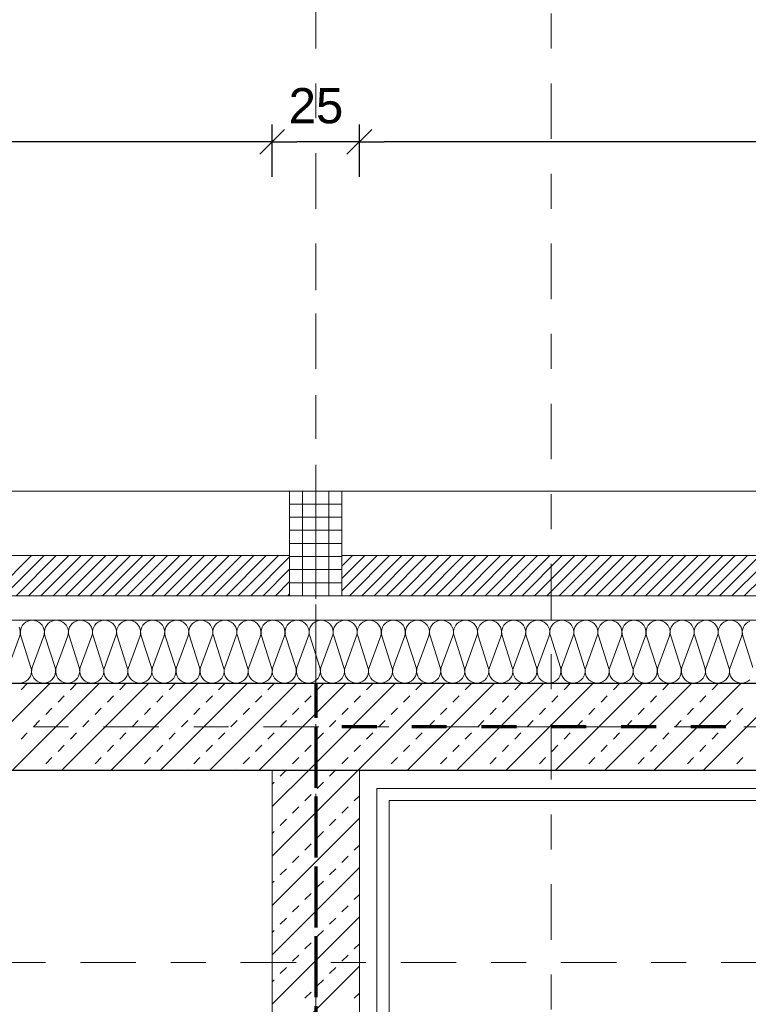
# Model space of a CAD drawing. Header units: metres. Extents: x -45.2 to 14.3, y -31.8 to 10.2.
# Tile 104 of 141: x -23.8 to -21.7, y -0.8 to 2. Entities that reach past the tile are written whole.
import ezdxf

# ---------------------------------------------------------------- set-up
doc = ezdxf.new("R2010")
doc.units = ezdxf.units.M
doc.header["$LTSCALE"] = 0.05
for name, pattern in [('Achsen 01', [5.291531, 3.175, -1.058062, 0.352704, -0.705764]), ('gestrichelt - 01', [2, 1, -1]), ('Raster 01', [2, 1, -1])]:
    doc.linetypes.add(name, pattern=pattern)
doc.layers.get('0').update_dxf_attribs({"lineweight": 25})
for name, color, linetype, lineweight in [('013_Beton und Stahlbetonarbeiten-330 Außenwände', 7, 'Continuous', 25), ('013_Beton und Stahlbetonarbeiten-340 Innenwände', 7, 'Continuous', 18), ('014_Fassadenarbeiten-330 Betonfertigteile vertikal', 7, 'Continuous', 9), ('014_Fassadenarbeiten-330 Filtermauerwerk 11.5cm', 7, 'Continuous', 9), ('014_Fassadenarbeiten-330 Mauerwerk 11.5cm', 7, 'Continuous', 9), ('031_Metallbauarbeiten-340 Treppen Geländer', 7, 'Continuous', 9), ('AV1-Brandschutzkonzept-Brandschutzkonzept', 7, 'Continuous', 5), ('AV1-Schnitt Achsen', 7, 'Achsen 01', 18), ('Bemaßung-Bemaßung', 7, 'Continuous', 9)]:
    doc.layers.add(name, color=color, linetype=linetype, lineweight=lineweight)
for name, color, linetype, lineweight, true_color in [('014_Fassadenarbeiten-000 Aufsicht Betonfertigteile', 7, 'Continuous', 9, 0xc0c0c0), ('014_Fassadenarbeiten-330 mineralische Dämmung', 7, 'Continuous', 9, 0x666666), ('AV1-Achsen', 1, 'Achsen 01', 18, 0xff0000), ('AV1-Raster', 7, 'Raster 01', 9, 0xa6a6a6)]:
    doc.layers.add(name, color=color, linetype=linetype, lineweight=lineweight, true_color=true_color)
doc.styles.add('Arial', font='arial.ttf')

msp = doc.modelspace()

# ---------------------------------------------------------------- linework, layer by layer
at = {"color": 0, "linetype": 'Continuous', "lineweight": 15}
for p, q in [((-23.0396, 1.7104), (-23.1104, 1.6396)), ((-23.1104, 1.6396), (-23.0396, 1.7104)), ((-22.7896, 1.7104), (-22.8604, 1.6396)), ((-22.8604, 1.6396), (-22.7896, 1.7104))]:
    msp.add_line(p, q, dxfattribs=at)
at = {"color": 0, "linetype": 'ByBlock', "lineweight": -2}
for p, q in [((-23.075, 1.675), (-23.1457, 1.675)), ((-23.075, 1.675), (-23.0043, 1.675)), ((-22.825, 1.675), (-22.8957, 1.675)), ((-22.825, 1.675), (-22.7543, 1.675))]:
    msp.add_line(p, q, dxfattribs=at)
at = {"layer": '013_Beton und Stahlbetonarbeiten-330 Außenwände', "color": 251, "linetype": 'Continuous', "lineweight": 13, "true_color": 0x4c4c4c}
for p, q in [((-23.711, 0.125), (-23.961, -0.125)), ((-23.5696, 0.125), (-23.8196, -0.125)), ((-23.7941, 0.1061), (-23.7765, 0.1237)), ((-23.4282, 0.125), (-23.6782, -0.125)), ((-23.6527, 0.1061), (-23.635, 0.1237)), ((-23.2867, 0.125), (-23.5367, -0.125)), ((-23.5113, 0.1061), (-23.4936, 0.1237)), ((-23.1453, 0.125), (-23.3953, -0.125)), ((-23.3699, 0.1061), (-23.3522, 0.1237)), ((-23.0039, 0.125), (-23.2539, -0.125)), ((-23.2285, 0.1061), (-23.2108, 0.1237)), ((-22.8625, 0.125), (-23.1125, -0.125)), ((-23.087, 0.1061), (-23.0694, 0.1237)), ((-22.7211, 0.125), (-22.9711, -0.125)), ((-22.9456, 0.1061), (-22.9279, 0.1237)), ((-22.5796, 0.125), (-22.8296, -0.125)), ((-22.8042, 0.1061), (-22.7865, 0.1237)), ((-22.4382, 0.125), (-22.6882, -0.125)), ((-22.6628, 0.1061), (-22.6451, 0.1237)), ((-22.2968, 0.125), (-22.5468, -0.125)), ((-22.5214, 0.1061), (-22.5037, 0.1237)), ((-22.1554, 0.125), (-22.4054, -0.125)), ((-22.3799, 0.1061), (-22.3623, 0.1237)), ((-22.014, 0.125), (-22.264, -0.125)), ((-22.2385, 0.1061), (-22.2208, 0.1237)), ((-21.8725, 0.125), (-22.1225, -0.125)), ((-22.0971, 0.1061), (-22.0794, 0.1237)), ((-21.7311, 0.125), (-21.9811, -0.125)), ((-21.9557, 0.1061), (-21.938, 0.1237)), ((-21.5897, 0.125), (-21.8397, -0.125)), ((-21.8142, 0.1061), (-21.7966, 0.1237)), ((-23.6881, 0.0707), (-23.6704, 0.0884)), ((-23.5467, 0.0707), (-23.529, 0.0884)), ((-23.4052, 0.0707), (-23.3876, 0.0884)), ((-23.2638, 0.0707), (-23.2461, 0.0884)), ((-23.1224, 0.0707), (-23.1047, 0.0884)), ((-22.981, 0.0707), (-22.9633, 0.0884)), ((-22.8395, 0.0707), (-22.8219, 0.0884)), ((-22.6981, 0.0707), (-22.6805, 0.0884)), ((-22.5567, 0.0707), (-22.539, 0.0884)), ((-22.4153, 0.0707), (-22.3976, 0.0884)), ((-22.2739, 0.0707), (-22.2562, 0.0884)), ((-22.1324, 0.0707), (-22.1148, 0.0884)), ((-21.991, 0.0707), (-21.9733, 0.0884)), ((-21.8496, 0.0707), (-21.8319, 0.0884)), ((-23.7234, 0.0354), (-23.7058, 0.053)), ((-23.582, 0.0354), (-23.5643, 0.053)), ((-23.4406, 0.0354), (-23.4229, 0.053)), ((-23.2992, 0.0354), (-23.2815, 0.053)), ((-23.1577, 0.0354), (-23.1401, 0.053)), ((-23.0163, 0.0354), (-22.9986, 0.053)), ((-22.8749, 0.0354), (-22.8572, 0.053)), ((-22.7335, 0.0354), (-22.7158, 0.053)), ((-22.5921, 0.0354), (-22.5744, 0.053)), ((-22.4506, 0.0354), (-22.433, 0.053)), ((-22.3092, 0.0354), (-22.2915, 0.053)), ((-22.1678, 0.0354), (-22.1501, 0.053)), ((-22.0264, 0.0354), (-22.0087, 0.053)), ((-21.885, 0.0354), (-21.8673, 0.053)), ((-21.7435, 0.0354), (-21.7259, 0.053)), ((-23.7588, 0), (-23.7411, 0.0177)), ((-23.6174, 0), (-23.5997, 0.0177)), ((-23.4759, 0), (-23.4583, 0.0177)), ((-23.3345, 0), (-23.3168, 0.0177)), ((-23.1931, 0), (-23.1754, 0.0177)), ((-23.0517, 0), (-23.034, 0.0177)), ((-22.9103, 0), (-22.8926, 0.0177)), ((-22.7688, 0), (-22.7512, 0.0177)), ((-22.6274, 0), (-22.6097, 0.0177)), ((-22.486, 0), (-22.4683, 0.0177)), ((-22.3446, 0), (-22.3269, 0.0177)), ((-22.2032, 0), (-22.1855, 0.0177)), ((-22.0617, 0), (-22.0441, 0.0177)), ((-21.9203, 0), (-21.9026, 0.0177)), ((-21.7789, 0), (-21.7612, 0.0177)), ((-23.7941, -0.0354), (-23.7765, -0.0177)), ((-23.6527, -0.0354), (-23.635, -0.0177)), ((-23.5113, -0.0354), (-23.4936, -0.0177)), ((-23.3699, -0.0354), (-23.3522, -0.0177)), ((-23.2285, -0.0354), (-23.2108, -0.0177)), ((-23.087, -0.0354), (-23.0694, -0.0177)), ((-22.9456, -0.0354), (-22.9279, -0.0177)), ((-22.8042, -0.0354), (-22.7865, -0.0177)), ((-22.6628, -0.0354), (-22.6451, -0.0177)), ((-22.5214, -0.0354), (-22.5037, -0.0177)), ((-22.3799, -0.0354), (-22.3623, -0.0177)), ((-22.2385, -0.0354), (-22.2208, -0.0177)), ((-22.0971, -0.0354), (-22.0794, -0.0177)), ((-21.9557, -0.0354), (-21.938, -0.0177)), ((-21.8142, -0.0354), (-21.7966, -0.0177)), ((-23.6881, -0.0707), (-23.6704, -0.053)), ((-23.5467, -0.0707), (-23.529, -0.053)), ((-23.4052, -0.0707), (-23.3876, -0.053)), ((-23.2638, -0.0707), (-23.2461, -0.053)), ((-23.1224, -0.0707), (-23.1047, -0.053)), ((-22.981, -0.0707), (-22.9633, -0.053)), ((-22.8395, -0.0707), (-22.8219, -0.053)), ((-22.6981, -0.0707), (-22.6805, -0.053)), ((-22.5567, -0.0707), (-22.539, -0.053)), ((-22.4153, -0.0707), (-22.3976, -0.053)), ((-22.2739, -0.0707), (-22.2562, -0.053)), ((-22.1324, -0.0707), (-22.1148, -0.053)), ((-21.991, -0.0707), (-21.9733, -0.053)), ((-21.8496, -0.0707), (-21.8319, -0.053)), ((-23.7234, -0.1061), (-23.7058, -0.0884)), ((-23.582, -0.1061), (-23.5643, -0.0884)), ((-23.4406, -0.1061), (-23.4229, -0.0884)), ((-23.2992, -0.1061), (-23.2815, -0.0884)), ((-23.1577, -0.1061), (-23.1401, -0.0884)), ((-23.0163, -0.1061), (-22.9986, -0.0884)), ((-22.8749, -0.1061), (-22.8572, -0.0884)), ((-22.7335, -0.1061), (-22.7158, -0.0884)), ((-22.5921, -0.1061), (-22.5744, -0.0884)), ((-22.4506, -0.1061), (-22.433, -0.0884)), ((-22.3092, -0.1061), (-22.2915, -0.0884)), ((-22.1678, -0.1061), (-22.1501, -0.0884)), ((-22.0264, -0.1061), (-22.0087, -0.0884)), ((-21.885, -0.1061), (-21.8673, -0.0884)), ((-21.7435, -0.1061), (-21.7259, -0.0884)), ((-23.7424, -0.125), (-23.7411, -0.1237)), ((-23.6009, -0.125), (-23.5997, -0.1237)), ((-23.4595, -0.125), (-23.4583, -0.1237)), ((-23.3181, -0.125), (-23.3168, -0.1237)), ((-23.1767, -0.125), (-23.1754, -0.1237)), ((-23.0353, -0.125), (-23.034, -0.1237)), ((-22.8938, -0.125), (-22.8926, -0.1237)), ((-22.7524, -0.125), (-22.7512, -0.1237)), ((-22.611, -0.125), (-22.6097, -0.1237)), ((-22.4696, -0.125), (-22.4683, -0.1237)), ((-22.3282, -0.125), (-22.3269, -0.1237)), ((-22.1867, -0.125), (-22.1855, -0.1237)), ((-22.0453, -0.125), (-22.0441, -0.1237)), ((-21.9039, -0.125), (-21.9026, -0.1237)), ((-21.7625, -0.125), (-21.7612, -0.1237))]:
    msp.add_line(p, q, dxfattribs=at)
at = {"layer": '013_Beton und Stahlbetonarbeiten-330 Außenwände'}
msp.add_lwpolyline([(-39.275, 0.125), (-18.775, 0.125), (-18.775, -0.125), (-39.025, -0.125), (-39.025, -5.525), (-39.275, -5.525)], close=True, dxfattribs=at)
at = {"layer": '013_Beton und Stahlbetonarbeiten-340 Innenwände', "color": 251, "linetype": 'Continuous', "lineweight": 13, "true_color": 0x4c4c4c}
for p, q in [((-22.8296, -0.125), (-23.075, -0.3704)), ((-22.9711, -0.125), (-23.075, -0.2289)), ((-23.0517, -0.1414), (-23.0353, -0.125)), ((-22.9103, -0.1414), (-22.8938, -0.125)), ((-23.075, -0.1647), (-23.0694, -0.1591)), ((-22.9456, -0.1768), (-22.9279, -0.1591)), ((-22.981, -0.2121), (-22.9633, -0.1945)), ((-22.8395, -0.2121), (-22.825, -0.1976)), ((-23.0163, -0.2475), (-22.9986, -0.2298)), ((-22.8749, -0.2475), (-22.8572, -0.2298)), ((-22.825, -0.2618), (-23.075, -0.5118)), ((-23.0517, -0.2828), (-23.034, -0.2652)), ((-22.9103, -0.2828), (-22.8926, -0.2652)), ((-23.075, -0.3062), (-23.0694, -0.3005)), ((-22.9456, -0.3182), (-22.9279, -0.3005)), ((-22.981, -0.3536), (-22.9633, -0.3359)), ((-22.8395, -0.3536), (-22.825, -0.339)), ((-23.0163, -0.3889), (-22.9986, -0.3712)), ((-22.8749, -0.3889), (-22.8572, -0.3712)), ((-22.825, -0.4032), (-23.075, -0.6532)), ((-23.0517, -0.4243), (-23.034, -0.4066)), ((-22.9103, -0.4243), (-22.8926, -0.4066)), ((-23.075, -0.4476), (-23.0694, -0.4419)), ((-22.9456, -0.4596), (-22.9279, -0.4419)), ((-22.981, -0.495), (-22.9633, -0.4773)), ((-22.8395, -0.495), (-22.825, -0.4804)), ((-23.0163, -0.5303), (-22.9986, -0.5127)), ((-22.8749, -0.5303), (-22.8572, -0.5127)), ((-22.825, -0.5446), (-23.075, -0.7946)), ((-23.0517, -0.5657), (-23.034, -0.548)), ((-22.9103, -0.5657), (-22.8926, -0.548)), ((-23.075, -0.589), (-23.0694, -0.5834)), ((-22.9456, -0.601), (-22.9279, -0.5834)), ((-22.981, -0.6364), (-22.9633, -0.6187)), ((-22.8395, -0.6364), (-22.825, -0.6218)), ((-23.0163, -0.6718), (-22.9986, -0.6541)), ((-22.8749, -0.6718), (-22.8572, -0.6541)), ((-22.825, -0.686), (-23.075, -0.936)), ((-23.0517, -0.7071), (-23.034, -0.6894)), ((-22.9103, -0.7071), (-22.8926, -0.6894)), ((-23.075, -0.7304), (-23.0694, -0.7248)), ((-22.9456, -0.7425), (-22.9279, -0.7248)), ((-22.981, -0.7778), (-22.9633, -0.7601)), ((-22.8395, -0.7778), (-22.825, -0.7633))]:
    msp.add_line(p, q, dxfattribs=at)
at = {"layer": '013_Beton und Stahlbetonarbeiten-340 Innenwände'}
msp.add_lwpolyline([(-16.075, -5.275), (-20.625, -5.275), (-20.625, -3.225), (-18.125, -3.225), (-18.125, -3.725), (-17.875, -3.725), (-17.875, -2.975), (-22.825, -2.975), (-22.825, -0.125), (-23.075, -0.125), (-23.075, -3.725), (-22.825, -3.725), (-22.825, -3.225), (-20.875, -3.225), (-20.875, -5.525), (-16.075, -5.525)], close=True, dxfattribs=at)
at = {"layer": '014_Fassadenarbeiten-000 Aufsicht Betonfertigteile'}
msp.add_lwpolyline([(-39.4623, 0.305), (-16.125, 0.305), (-16.125, 0.675), (-39.825, 0.675)], close=True, dxfattribs=at)
at = {"layer": '014_Fassadenarbeiten-330 Betonfertigteile vertikal', "color": 8, "linetype": 'Continuous', "lineweight": 9, "true_color": 0x808080}
for p, q in [((-22.9875, 0.675), (-22.9875, 0.375)), ((-22.95, 0.675), (-22.95, 0.375)), ((-22.9125, 0.675), (-22.9125, 0.375))]:
    msp.add_line(p, q, dxfattribs=at)
at = {"layer": '014_Fassadenarbeiten-330 Betonfertigteile vertikal', "color": 8, "linetype": 'Continuous', "lineweight": 13, "true_color": 0x808080}
for p, q in [((-23.025, 0.6375), (-22.875, 0.6375)), ((-23.025, 0.6), (-22.875, 0.6)), ((-23.025, 0.5625), (-22.875, 0.5625)), ((-23.025, 0.525), (-22.875, 0.525)), ((-23.025, 0.4875), (-22.875, 0.4875)), ((-23.025, 0.45), (-22.875, 0.45)), ((-23.025, 0.4125), (-22.875, 0.4125))]:
    msp.add_line(p, q, dxfattribs=at)
at = {"layer": '014_Fassadenarbeiten-330 Betonfertigteile vertikal'}
msp.add_lwpolyline([(-22.875, 0.675), (-23.025, 0.675), (-23.025, 0.375), (-22.875, 0.375)], close=True, dxfattribs=at)
at = {"layer": '014_Fassadenarbeiten-330 Filtermauerwerk 11.5cm', "color": 8, "linetype": 'Continuous', "lineweight": 9, "true_color": 0x808080}
for p, q in [((-23.8788, 0.375), (-23.7638, 0.49)), ((-23.8434, 0.375), (-23.7284, 0.49)), ((-23.8081, 0.375), (-23.6931, 0.49)), ((-23.7727, 0.375), (-23.6577, 0.49)), ((-23.7373, 0.375), (-23.6223, 0.49)), ((-23.702, 0.375), (-23.587, 0.49)), ((-23.6666, 0.375), (-23.5516, 0.49)), ((-23.6313, 0.375), (-23.5163, 0.49)), ((-23.5959, 0.375), (-23.4809, 0.49)), ((-23.5606, 0.375), (-23.4456, 0.49)), ((-23.5252, 0.375), (-23.4102, 0.49)), ((-23.4899, 0.375), (-23.3749, 0.49)), ((-23.4545, 0.375), (-23.3395, 0.49)), ((-23.4191, 0.375), (-23.3041, 0.49)), ((-23.3838, 0.375), (-23.2688, 0.49)), ((-23.3484, 0.375), (-23.2334, 0.49)), ((-23.3131, 0.375), (-23.1981, 0.49)), ((-23.2777, 0.375), (-23.1627, 0.49)), ((-23.2424, 0.375), (-23.1274, 0.49)), ((-23.207, 0.375), (-23.092, 0.49)), ((-23.1717, 0.375), (-23.0567, 0.49)), ((-23.1363, 0.375), (-23.025, 0.4863)), ((-23.1009, 0.375), (-23.025, 0.4509)), ((-23.0656, 0.375), (-23.025, 0.4156)), ((-23.0302, 0.375), (-23.025, 0.3802))]:
    msp.add_line(p, q, dxfattribs=at)
at = {"layer": '014_Fassadenarbeiten-330 Filtermauerwerk 11.5cm'}
msp.add_lwpolyline([(-23.025, 0.49), (-23.025, 0.375), (-24.225, 0.375), (-24.225, 0.49)], close=True, dxfattribs=at)
at = {"layer": '014_Fassadenarbeiten-330 Mauerwerk 11.5cm', "color": 8, "linetype": 'Continuous', "lineweight": 9, "true_color": 0x808080}
for p, q in [((-22.875, 0.4595), (-22.8445, 0.49)), ((-22.875, 0.4242), (-22.8092, 0.49)), ((-22.875, 0.3888), (-22.7738, 0.49)), ((-22.8535, 0.375), (-22.7385, 0.49)), ((-22.8181, 0.375), (-22.7031, 0.49)), ((-22.7827, 0.375), (-22.6677, 0.49)), ((-22.7474, 0.375), (-22.6324, 0.49)), ((-22.712, 0.375), (-22.597, 0.49)), ((-22.6767, 0.375), (-22.5617, 0.49)), ((-22.6413, 0.375), (-22.5263, 0.49)), ((-22.606, 0.375), (-22.491, 0.49)), ((-22.5706, 0.375), (-22.4556, 0.49)), ((-22.5353, 0.375), (-22.4203, 0.49)), ((-22.4999, 0.375), (-22.3849, 0.49)), ((-22.4645, 0.375), (-22.3495, 0.49)), ((-22.4292, 0.375), (-22.3142, 0.49)), ((-22.3938, 0.375), (-22.2788, 0.49)), ((-22.3585, 0.375), (-22.2435, 0.49)), ((-22.3231, 0.375), (-22.2081, 0.49)), ((-22.2878, 0.375), (-22.1728, 0.49)), ((-22.2524, 0.375), (-22.1374, 0.49)), ((-22.2171, 0.375), (-22.1021, 0.49)), ((-22.1817, 0.375), (-22.0667, 0.49)), ((-22.1464, 0.375), (-22.0314, 0.49)), ((-22.111, 0.375), (-21.996, 0.49)), ((-22.0756, 0.375), (-21.9606, 0.49)), ((-22.0403, 0.375), (-21.9253, 0.49)), ((-22.0049, 0.375), (-21.8899, 0.49)), ((-21.9696, 0.375), (-21.8546, 0.49)), ((-21.9342, 0.375), (-21.8192, 0.49)), ((-21.8989, 0.375), (-21.7839, 0.49)), ((-21.8635, 0.375), (-21.7485, 0.49)), ((-21.8282, 0.375), (-21.7132, 0.49)), ((-21.7928, 0.375), (-21.6778, 0.49)), ((-21.7574, 0.375), (-21.675, 0.4574)), ((-21.7221, 0.375), (-21.675, 0.4221))]:
    msp.add_line(p, q, dxfattribs=at)
at = {"layer": '014_Fassadenarbeiten-330 Mauerwerk 11.5cm'}
msp.add_lwpolyline([(-22.875, 0.375), (-22.875, 0.49), (-21.675, 0.49), (-21.675, 0.375)], close=True, dxfattribs=at)
at = {"layer": '014_Fassadenarbeiten-330 mineralische Dämmung'}
msp.add_lwpolyline([(-18.9, 0.305), (-18.9, 0.125), (-39.275, 0.125), (-39.275, -5.4), (-39.455, -5.4), (-39.455, 0.305)], close=True, dxfattribs=at)
for points in [[(-23.8312, 0.17), (-23.798, 0.26), (-23.798, 0.26), (-23.7966, 0.2663), (-23.7964, 0.2728), (-23.7974, 0.2792), (-23.7996, 0.2853)], [(-21.7066, 0.1343), (-21.7117, 0.1303), (-21.7174, 0.1274), (-21.7237, 0.1256), (-21.7301, 0.125), (-21.7366, 0.1256), (-21.7428, 0.1274), (-21.7485, 0.1303), (-21.7537, 0.1343), (-21.758, 0.1392), (-21.7613, 0.1447), (-21.7635, 0.1508), (-21.7645, 0.1572), (-21.7643, 0.1637), (-21.7629, 0.17), (-21.7296, 0.26), (-21.7296, 0.26), (-21.7282, 0.2663), (-21.728, 0.2728), (-21.7291, 0.2792), (-21.7313, 0.2853), (-21.7346, 0.2908), (-21.7389, 0.2957), (-21.744, 0.2997), (-21.7497, 0.3026), (-21.756, 0.3044), (-21.7624, 0.305), (-21.7689, 0.3044), (-21.7751, 0.3026), (-21.7808, 0.2997), (-21.786, 0.2957), (-21.7902, 0.2908), (-21.7936, 0.2853), (-21.7958, 0.2792), (-21.7968, 0.2728), (-21.7966, 0.2663), (-21.7952, 0.26), (-21.7663, 0.17), (-21.7663, 0.17), (-21.7649, 0.1637), (-21.7647, 0.1572), (-21.7657, 0.1508), (-21.7679, 0.1447), (-21.7712, 0.1392), (-21.7755, 0.1343), (-21.7806, 0.1303), (-21.7864, 0.1274), (-21.7926, 0.1256), (-21.7991, 0.125), (-21.8055, 0.1256), (-21.8117, 0.1274), (-21.8175, 0.1303), (-21.8226, 0.1343), (-21.8269, 0.1392), (-21.8302, 0.1447), (-21.8324, 0.1508), (-21.8334, 0.1572), (-21.8332, 0.1637), (-21.8318, 0.17), (-21.7986, 0.26), (-21.7986, 0.26), (-21.7972, 0.2663), (-21.797, 0.2728), (-21.798, 0.2792), (-21.8002, 0.2853), (-21.8035, 0.2908), (-21.8078, 0.2957), (-21.8129, 0.2997), (-21.8187, 0.3026), (-21.8249, 0.3044), (-21.8314, 0.305), (-21.8378, 0.3044), (-21.844, 0.3026), (-21.8498, 0.2997), (-21.8549, 0.2957), (-21.8592, 0.2908), (-21.8625, 0.2853), (-21.8647, 0.2792), (-21.8657, 0.2728), (-21.8655, 0.2663), (-21.8641, 0.26), (-21.8352, 0.17), (-21.8352, 0.17), (-21.8338, 0.1637), (-21.8336, 0.1572), (-21.8347, 0.1508), (-21.8369, 0.1447), (-21.8402, 0.1392), (-21.8444, 0.1343), (-21.8496, 0.1303), (-21.8553, 0.1274), (-21.8616, 0.1256), (-21.868, 0.125), (-21.8744, 0.1256), (-21.8807, 0.1274), (-21.8864, 0.1303), (-21.8916, 0.1343), (-21.8958, 0.1392), (-21.8991, 0.1447), (-21.9014, 0.1508), (-21.9024, 0.1572), (-21.9022, 0.1637), (-21.9008, 0.17), (-21.8675, 0.26), (-21.8675, 0.26), (-21.8661, 0.2663), (-21.8659, 0.2728), (-21.867, 0.2792), (-21.8692, 0.2853), (-21.8725, 0.2908), (-21.8767, 0.2957), (-21.8819, 0.2997), (-21.8876, 0.3026), (-21.8939, 0.3044), (-21.9003, 0.305), (-21.9067, 0.3044), (-21.913, 0.3026), (-21.9187, 0.2997), (-21.9239, 0.2957), (-21.9281, 0.2908), (-21.9314, 0.2853), (-21.9336, 0.2792), (-21.9347, 0.2728), (-21.9345, 0.2663), (-21.9331, 0.26), (-21.9042, 0.17), (-21.9042, 0.17), (-21.9028, 0.1637), (-21.9026, 0.1572), (-21.9036, 0.1508), (-21.9058, 0.1447), (-21.9091, 0.1392), (-21.9134, 0.1343), (-21.9185, 0.1303), (-21.9243, 0.1274), (-21.9305, 0.1256), (-21.9369, 0.125), (-21.9434, 0.1256), (-21.9496, 0.1274), (-21.9554, 0.1303), (-21.9605, 0.1343), (-21.9648, 0.1392), (-21.9681, 0.1447), (-21.9703, 0.1508), (-21.9713, 0.1572), (-21.9711, 0.1637), (-21.9697, 0.17), (-21.9365, 0.26), (-21.9365, 0.26), (-21.9351, 0.2663), (-21.9349, 0.2728), (-21.9359, 0.2792), (-21.9381, 0.2853), (-21.9414, 0.2908), (-21.9457, 0.2957), (-21.9508, 0.2997), (-21.9566, 0.3026), (-21.9628, 0.3044), (-21.9692, 0.305), (-21.9757, 0.3044), (-21.9819, 0.3026), (-21.9877, 0.2997), (-21.9928, 0.2957), (-21.9971, 0.2908), (-22.0004, 0.2853), (-22.0026, 0.2792), (-22.0036, 0.2728), (-22.0034, 0.2663), (-22.002, 0.26), (-21.9731, 0.17), (-21.9731, 0.17), (-21.9717, 0.1637), (-21.9715, 0.1572), (-21.9725, 0.1508), (-21.9747, 0.1447), (-21.978, 0.1392), (-21.9823, 0.1343), (-21.9875, 0.1303), (-21.9932, 0.1274), (-21.9994, 0.1256), (-22.0059, 0.125), (-22.0123, 0.1256), (-22.0186, 0.1274), (-22.0243, 0.1303), (-22.0294, 0.1343), (-22.0337, 0.1392), (-22.037, 0.1447), (-22.0392, 0.1508), (-22.0403, 0.1572), (-22.0401, 0.1637), (-22.0387, 0.17), (-22.0054, 0.26), (-22.0054, 0.26), (-22.004, 0.2663), (-22.0038, 0.2728), (-22.0048, 0.2792), (-22.007, 0.2853), (-22.0104, 0.2908), (-22.0146, 0.2957), (-22.0198, 0.2997), (-22.0255, 0.3026), (-22.0317, 0.3044), (-22.0382, 0.305), (-22.0446, 0.3044), (-22.0509, 0.3026), (-22.0566, 0.2997), (-22.0617, 0.2957), (-22.066, 0.2908), (-22.0693, 0.2853), (-22.0715, 0.2792), (-22.0726, 0.2728), (-22.0724, 0.2663), (-22.071, 0.26), (-22.0421, 0.17), (-22.0421, 0.17), (-22.0407, 0.1637), (-22.0405, 0.1572), (-22.0415, 0.1508), (-22.0437, 0.1447), (-22.047, 0.1392), (-22.0513, 0.1343), (-22.0564, 0.1303), (-22.0622, 0.1274), (-22.0684, 0.1256), (-22.0748, 0.125), (-22.0813, 0.1256), (-22.0875, 0.1274), (-22.0933, 0.1303), (-22.0984, 0.1343), (-22.1027, 0.1392), (-22.106, 0.1447), (-22.1082, 0.1508), (-22.1092, 0.1572), (-22.109, 0.1637), (-22.1076, 0.17), (-22.0744, 0.26), (-22.0744, 0.26), (-22.073, 0.2663), (-22.0728, 0.2728), (-22.0738, 0.2792), (-22.076, 0.2853), (-22.0793, 0.2908), (-22.0836, 0.2957), (-22.0887, 0.2997), (-22.0945, 0.3026), (-22.1007, 0.3044), (-22.1071, 0.305), (-22.1136, 0.3044), (-22.1198, 0.3026), (-22.1256, 0.2997), (-22.1307, 0.2957), (-22.135, 0.2908), (-22.1383, 0.2853), (-22.1405, 0.2792), (-22.1415, 0.2728), (-22.1413, 0.2663), (-22.1399, 0.26), (-22.111, 0.17), (-22.111, 0.17), (-22.1096, 0.1637), (-22.1094, 0.1572), (-22.1104, 0.1508), (-22.1126, 0.1447), (-22.1159, 0.1392), (-22.1202, 0.1343), (-22.1253, 0.1303), (-22.1311, 0.1274), (-22.1373, 0.1256), (-22.1438, 0.125), (-22.1502, 0.1256), (-22.1564, 0.1274), (-22.1622, 0.1303), (-22.1673, 0.1343), (-22.1716, 0.1392), (-22.1749, 0.1447), (-22.1771, 0.1508), (-22.1782, 0.1572), (-22.178, 0.1637), (-22.1766, 0.17), (-22.1433, 0.26), (-22.1433, 0.26), (-22.1419, 0.2663), (-22.1417, 0.2728), (-22.1427, 0.2792), (-22.1449, 0.2853), (-22.1482, 0.2908), (-22.1525, 0.2957), (-22.1576, 0.2997), (-22.1634, 0.3026), (-22.1696, 0.3044), (-22.1761, 0.305), (-22.1825, 0.3044), (-22.1887, 0.3026), (-22.1945, 0.2997), (-22.1996, 0.2957), (-22.2039, 0.2908), (-22.2072, 0.2853), (-22.2094, 0.2792), (-22.2105, 0.2728), (-22.2103, 0.2663), (-22.2089, 0.26), (-22.1799, 0.17), (-22.1799, 0.17), (-22.1785, 0.1637), (-22.1784, 0.1572), (-22.1794, 0.1508), (-22.1816, 0.1447), (-22.1849, 0.1392), (-22.1892, 0.1343), (-22.1943, 0.1303), (-22.2001, 0.1274), (-22.2063, 0.1256), (-22.2127, 0.125), (-22.2192, 0.1256), (-22.2254, 0.1274), (-22.2312, 0.1303), (-22.2363, 0.1343), (-22.2406, 0.1392), (-22.2439, 0.1447), (-22.2461, 0.1508), (-22.2471, 0.1572), (-22.2469, 0.1637), (-22.2455, 0.17), (-22.2122, 0.26), (-22.2122, 0.26), (-22.2108, 0.2663), (-22.2107, 0.2728), (-22.2117, 0.2792), (-22.2139, 0.2853), (-22.2172, 0.2908), (-22.2215, 0.2957), (-22.2266, 0.2997), (-22.2324, 0.3026), (-22.2386, 0.3044), (-22.245, 0.305), (-22.2515, 0.3044), (-22.2577, 0.3026), (-22.2635, 0.2997), (-22.2686, 0.2957), (-22.2729, 0.2908), (-22.2762, 0.2853), (-22.2784, 0.2792), (-22.2794, 0.2728), (-22.2792, 0.2663), (-22.2778, 0.26), (-22.2489, 0.17), (-22.2489, 0.17), (-22.2475, 0.1637), (-22.2473, 0.1572), (-22.2483, 0.1508), (-22.2505, 0.1447), (-22.2538, 0.1392), (-22.2581, 0.1343), (-22.2632, 0.1303), (-22.269, 0.1274), (-22.2752, 0.1256), (-22.2817, 0.125), (-22.2881, 0.1256), (-22.2943, 0.1274), (-22.3001, 0.1303), (-22.3052, 0.1343), (-22.3095, 0.1392), (-22.3128, 0.1447), (-22.315, 0.1508), (-22.316, 0.1572), (-22.3159, 0.1637), (-22.3145, 0.17), (-22.2812, 0.26), (-22.2812, 0.26), (-22.2798, 0.2663), (-22.2796, 0.2728), (-22.2806, 0.2792), (-22.2828, 0.2853), (-22.2861, 0.2908), (-22.2904, 0.2957), (-22.2955, 0.2997), (-22.3013, 0.3026), (-22.3075, 0.3044), (-22.314, 0.305), (-22.3204, 0.3044), (-22.3266, 0.3026), (-22.3324, 0.2997), (-22.3375, 0.2957), (-22.3418, 0.2908), (-22.3451, 0.2853), (-22.3473, 0.2792), (-22.3483, 0.2728), (-22.3482, 0.2663), (-22.3468, 0.26), (-22.3178, 0.17), (-22.3178, 0.17), (-22.3164, 0.1637), (-22.3162, 0.1572), (-22.3173, 0.1508), (-22.3195, 0.1447), (-22.3228, 0.1392), (-22.3271, 0.1343), (-22.3322, 0.1303), (-22.3379, 0.1274), (-22.3442, 0.1256), (-22.3506, 0.125), (-22.3571, 0.1256), (-22.3633, 0.1274), (-22.3691, 0.1303), (-22.3742, 0.1343), (-22.3785, 0.1392), (-22.3818, 0.1447), (-22.384, 0.1508), (-22.385, 0.1572), (-22.3848, 0.1637), (-22.3834, 0.17), (-22.3501, 0.26), (-22.3501, 0.26), (-22.3487, 0.2663), (-22.3485, 0.2728), (-22.3496, 0.2792), (-22.3518, 0.2853), (-22.3551, 0.2908), (-22.3594, 0.2957), (-22.3645, 0.2997), (-22.3703, 0.3026), (-22.3765, 0.3044), (-22.3829, 0.305), (-22.3894, 0.3044), (-22.3956, 0.3026), (-22.4013, 0.2997), (-22.4065, 0.2957), (-22.4108, 0.2908), (-22.4141, 0.2853), (-22.4163, 0.2792), (-22.4173, 0.2728), (-22.4171, 0.2663), (-22.4157, 0.26), (-22.3868, 0.17), (-22.3868, 0.17), (-22.3854, 0.1637), (-22.3852, 0.1572), (-22.3862, 0.1508), (-22.3884, 0.1447), (-22.3917, 0.1392), (-22.396, 0.1343), (-22.4011, 0.1303), (-22.4069, 0.1274), (-22.4131, 0.1256), (-22.4196, 0.125), (-22.426, 0.1256), (-22.4322, 0.1274), (-22.438, 0.1303), (-22.4431, 0.1343), (-22.4474, 0.1392), (-22.4507, 0.1447), (-22.4529, 0.1508), (-22.4539, 0.1572), (-22.4537, 0.1637), (-22.4523, 0.17), (-22.4191, 0.26), (-22.4191, 0.26), (-22.4177, 0.2663), (-22.4175, 0.2728), (-22.4185, 0.2792), (-22.4207, 0.2853), (-22.424, 0.2908), (-22.4283, 0.2957), (-22.4334, 0.2997), (-22.4392, 0.3026), (-22.4454, 0.3044), (-22.4519, 0.305), (-22.4583, 0.3044), (-22.4645, 0.3026), (-22.4703, 0.2997), (-22.4754, 0.2957), (-22.4797, 0.2908), (-22.483, 0.2853), (-22.4852, 0.2792), (-22.4862, 0.2728), (-22.486, 0.2663), (-22.4846, 0.26), (-22.4557, 0.17), (-22.4557, 0.17), (-22.4543, 0.1637), (-22.4541, 0.1572), (-22.4552, 0.1508), (-22.4574, 0.1447), (-22.4607, 0.1392), (-22.4649, 0.1343), (-22.4701, 0.1303), (-22.4758, 0.1274), (-22.4821, 0.1256), (-22.4885, 0.125), (-22.495, 0.1256), (-22.5012, 0.1274), (-22.5069, 0.1303), (-22.5121, 0.1343), (-22.5163, 0.1392), (-22.5197, 0.1447), (-22.5219, 0.1508), (-22.5229, 0.1572), (-22.5227, 0.1637), (-22.5213, 0.17), (-22.488, 0.26), (-22.488, 0.26), (-22.4866, 0.2663), (-22.4864, 0.2728), (-22.4875, 0.2792), (-22.4897, 0.2853), (-22.493, 0.2908), (-22.4973, 0.2957), (-22.5024, 0.2997), (-22.5081, 0.3026), (-22.5144, 0.3044), (-22.5208, 0.305), (-22.5272, 0.3044), (-22.5335, 0.3026), (-22.5392, 0.2997), (-22.5444, 0.2957), (-22.5486, 0.2908), (-22.5519, 0.2853), (-22.5541, 0.2792), (-22.5552, 0.2728), (-22.555, 0.2663), (-22.5536, 0.26), (-22.5247, 0.17), (-22.5247, 0.17), (-22.5233, 0.1637), (-22.5231, 0.1572), (-22.5241, 0.1508), (-22.5263, 0.1447), (-22.5296, 0.1392), (-22.5339, 0.1343), (-22.539, 0.1303), (-22.5448, 0.1274), (-22.551, 0.1256), (-22.5574, 0.125), (-22.5639, 0.1256), (-22.5701, 0.1274), (-22.5759, 0.1303), (-22.581, 0.1343), (-22.5853, 0.1392), (-22.5886, 0.1447), (-22.5908, 0.1508), (-22.5918, 0.1572), (-22.5916, 0.1637), (-22.5902, 0.17), (-22.557, 0.26), (-22.557, 0.26), (-22.5556, 0.2663), (-22.5554, 0.2728), (-22.5564, 0.2792), (-22.5586, 0.2853), (-22.5619, 0.2908), (-22.5662, 0.2957), (-22.5713, 0.2997), (-22.5771, 0.3026), (-22.5833, 0.3044), (-22.5897, 0.305), (-22.5962, 0.3044), (-22.6024, 0.3026), (-22.6082, 0.2997), (-22.6133, 0.2957), (-22.6176, 0.2908), (-22.6209, 0.2853), (-22.6231, 0.2792), (-22.6241, 0.2728), (-22.6239, 0.2663), (-22.6225, 0.26), (-22.5936, 0.17), (-22.5936, 0.17), (-22.5922, 0.1637), (-22.592, 0.1572), (-22.593, 0.1508), (-22.5952, 0.1447), (-22.5986, 0.1392), (-22.6028, 0.1343), (-22.608, 0.1303), (-22.6137, 0.1274), (-22.6199, 0.1256), (-22.6264, 0.125), (-22.6328, 0.1256), (-22.6391, 0.1274), (-22.6448, 0.1303), (-22.65, 0.1343), (-22.6542, 0.1392), (-22.6575, 0.1447), (-22.6597, 0.1508), (-22.6608, 0.1572), (-22.6606, 0.1637), (-22.6592, 0.17), (-22.6259, 0.26), (-22.6259, 0.26), (-22.6245, 0.2663), (-22.6243, 0.2728), (-22.6253, 0.2792), (-22.6276, 0.2853), (-22.6309, 0.2908), (-22.6351, 0.2957), (-22.6403, 0.2997), (-22.646, 0.3026), (-22.6522, 0.3044), (-22.6587, 0.305), (-22.6651, 0.3044), (-22.6714, 0.3026), (-22.6771, 0.2997), (-22.6822, 0.2957), (-22.6865, 0.2908), (-22.6898, 0.2853), (-22.692, 0.2792), (-22.6931, 0.2728), (-22.6929, 0.2663), (-22.6915, 0.26), (-22.6626, 0.17), (-22.6626, 0.17), (-22.6612, 0.1637), (-22.661, 0.1572), (-22.662, 0.1508), (-22.6642, 0.1447), (-22.6675, 0.1392), (-22.6718, 0.1343), (-22.6769, 0.1303), (-22.6827, 0.1274), (-22.6889, 0.1256), (-22.6953, 0.125), (-22.7018, 0.1256), (-22.708, 0.1274), (-22.7138, 0.1303), (-22.7189, 0.1343), (-22.7232, 0.1392), (-22.7265, 0.1447), (-22.7287, 0.1508), (-22.7297, 0.1572), (-22.7295, 0.1637), (-22.7281, 0.17), (-22.6949, 0.26), (-22.6949, 0.26), (-22.6935, 0.2663), (-22.6933, 0.2728), (-22.6943, 0.2792), (-22.6965, 0.2853), (-22.6998, 0.2908), (-22.7041, 0.2957), (-22.7092, 0.2997), (-22.715, 0.3026), (-22.7212, 0.3044), (-22.7276, 0.305), (-22.7341, 0.3044), (-22.7403, 0.3026), (-22.7461, 0.2997), (-22.7512, 0.2957), (-22.7555, 0.2908), (-22.7588, 0.2853), (-22.761, 0.2792), (-22.762, 0.2728), (-22.7618, 0.2663), (-22.7604, 0.26), (-22.7315, 0.17), (-22.7315, 0.17), (-22.7301, 0.1637), (-22.7299, 0.1572), (-22.7309, 0.1508), (-22.7331, 0.1447), (-22.7364, 0.1392), (-22.7407, 0.1343), (-22.7458, 0.1303), (-22.7516, 0.1274), (-22.7578, 0.1256), (-22.7643, 0.125), (-22.7707, 0.1256), (-22.7769, 0.1274), (-22.7827, 0.1303), (-22.7878, 0.1343), (-22.7921, 0.1392), (-22.7954, 0.1447), (-22.7976, 0.1508), (-22.7987, 0.1572), (-22.7985, 0.1637), (-22.7971, 0.17), (-22.7638, 0.26), (-22.7638, 0.26), (-22.7624, 0.2663), (-22.7622, 0.2728), (-22.7632, 0.2792), (-22.7654, 0.2853), (-22.7687, 0.2908), (-22.773, 0.2957), (-22.7782, 0.2997), (-22.7839, 0.3026), (-22.7901, 0.3044), (-22.7966, 0.305), (-22.803, 0.3044), (-22.8092, 0.3026), (-22.815, 0.2997), (-22.8201, 0.2957), (-22.8244, 0.2908), (-22.8277, 0.2853), (-22.8299, 0.2792), (-22.831, 0.2728), (-22.8308, 0.2663), (-22.8294, 0.26), (-22.8004, 0.17), (-22.8004, 0.17), (-22.799, 0.1637), (-22.7989, 0.1572), (-22.7999, 0.1508), (-22.8021, 0.1447), (-22.8054, 0.1392), (-22.8097, 0.1343), (-22.8148, 0.1303), (-22.8206, 0.1274), (-22.8268, 0.1256), (-22.8332, 0.125), (-22.8397, 0.1256), (-22.8459, 0.1274), (-22.8517, 0.1303), (-22.8568, 0.1343), (-22.8611, 0.1392), (-22.8644, 0.1447), (-22.8666, 0.1508), (-22.8676, 0.1572), (-22.8674, 0.1637), (-22.866, 0.17), (-22.8327, 0.26), (-22.8327, 0.26), (-22.8313, 0.2663), (-22.8312, 0.2728), (-22.8322, 0.2792), (-22.8344, 0.2853), (-22.8377, 0.2908), (-22.842, 0.2957), (-22.8471, 0.2997), (-22.8529, 0.3026), (-22.8591, 0.3044), (-22.8655, 0.305), (-22.872, 0.3044), (-22.8782, 0.3026), (-22.884, 0.2997), (-22.8891, 0.2957), (-22.8934, 0.2908), (-22.8967, 0.2853), (-22.8989, 0.2792), (-22.8999, 0.2728), (-22.8997, 0.2663), (-22.8983, 0.26), (-22.8694, 0.17), (-22.8694, 0.17), (-22.868, 0.1637), (-22.8678, 0.1572), (-22.8688, 0.1508), (-22.871, 0.1447), (-22.8743, 0.1392), (-22.8786, 0.1343), (-22.8837, 0.1303), (-22.8895, 0.1274), (-22.8957, 0.1256), (-22.9022, 0.125), (-22.9086, 0.1256), (-22.9148, 0.1274), (-22.9206, 0.1303), (-22.9257, 0.1343), (-22.93, 0.1392), (-22.9333, 0.1447), (-22.9355, 0.1508), (-22.9365, 0.1572), (-22.9364, 0.1637), (-22.935, 0.17), (-22.9017, 0.26), (-22.9017, 0.26), (-22.9003, 0.2663), (-22.9001, 0.2728), (-22.9011, 0.2792), (-22.9033, 0.2853), (-22.9066, 0.2908), (-22.9109, 0.2957), (-22.916, 0.2997), (-22.9218, 0.3026), (-22.928, 0.3044), (-22.9345, 0.305), (-22.9409, 0.3044), (-22.9471, 0.3026), (-22.9529, 0.2997), (-22.958, 0.2957), (-22.9623, 0.2908), (-22.9656, 0.2853), (-22.9678, 0.2792), (-22.9688, 0.2728), (-22.9687, 0.2663), (-22.9673, 0.26), (-22.9383, 0.17), (-22.9383, 0.17), (-22.9369, 0.1637), (-22.9367, 0.1572), (-22.9378, 0.1508), (-22.94, 0.1447), (-22.9433, 0.1392), (-22.9476, 0.1343), (-22.9527, 0.1303), (-22.9585, 0.1274), (-22.9647, 0.1256), (-22.9711, 0.125), (-22.9776, 0.1256), (-22.9838, 0.1274), (-22.9896, 0.1303), (-22.9947, 0.1343), (-22.999, 0.1392), (-23.0023, 0.1447), (-23.0045, 0.1508), (-23.0055, 0.1572), (-23.0053, 0.1637), (-23.0039, 0.17), (-22.9706, 0.26), (-22.9706, 0.26), (-22.9692, 0.2663), (-22.969, 0.2728), (-22.9701, 0.2792), (-22.9723, 0.2853), (-22.9756, 0.2908), (-22.9799, 0.2957), (-22.985, 0.2997), (-22.9908, 0.3026), (-22.997, 0.3044), (-23.0034, 0.305), (-23.0099, 0.3044), (-23.0161, 0.3026), (-23.0219, 0.2997), (-23.027, 0.2957), (-23.0313, 0.2908), (-23.0346, 0.2853), (-23.0368, 0.2792), (-23.0378, 0.2728), (-23.0376, 0.2663), (-23.0362, 0.26), (-23.0073, 0.17), (-23.0073, 0.17), (-23.0059, 0.1637), (-23.0057, 0.1572), (-23.0067, 0.1508), (-23.0089, 0.1447), (-23.0122, 0.1392), (-23.0165, 0.1343), (-23.0216, 0.1303), (-23.0274, 0.1274), (-23.0336, 0.1256), (-23.0401, 0.125), (-23.0465, 0.1256), (-23.0527, 0.1274), (-23.0585, 0.1303), (-23.0636, 0.1343), (-23.0679, 0.1392), (-23.0712, 0.1447), (-23.0734, 0.1508), (-23.0744, 0.1572), (-23.0742, 0.1637), (-23.0728, 0.17), (-23.0396, 0.26), (-23.0396, 0.26), (-23.0382, 0.2663), (-23.038, 0.2728), (-23.039, 0.2792), (-23.0412, 0.2853), (-23.0445, 0.2908), (-23.0488, 0.2957), (-23.0539, 0.2997), (-23.0597, 0.3026), (-23.0659, 0.3044), (-23.0724, 0.305), (-23.0788, 0.3044), (-23.085, 0.3026), (-23.0908, 0.2997), (-23.0959, 0.2957), (-23.1002, 0.2908), (-23.1035, 0.2853), (-23.1057, 0.2792), (-23.1067, 0.2728), (-23.1065, 0.2663), (-23.1051, 0.26), (-23.0762, 0.17), (-23.0762, 0.17), (-23.0748, 0.1637), (-23.0746, 0.1572), (-23.0757, 0.1508), (-23.0779, 0.1447), (-23.0812, 0.1392), (-23.0855, 0.1343), (-23.0906, 0.1303), (-23.0963, 0.1274), (-23.1026, 0.1256), (-23.109, 0.125), (-23.1155, 0.1256), (-23.1217, 0.1274), (-23.1274, 0.1303), (-23.1326, 0.1343), (-23.1369, 0.1392), (-23.1402, 0.1447), (-23.1424, 0.1508), (-23.1434, 0.1572), (-23.1432, 0.1637), (-23.1418, 0.17), (-23.1085, 0.26), (-23.1085, 0.26), (-23.1071, 0.2663), (-23.1069, 0.2728), (-23.108, 0.2792), (-23.1102, 0.2853), (-23.1135, 0.2908), (-23.1178, 0.2957), (-23.1229, 0.2997), (-23.1286, 0.3026), (-23.1349, 0.3044), (-23.1413, 0.305), (-23.1478, 0.3044), (-23.154, 0.3026), (-23.1597, 0.2997), (-23.1649, 0.2957), (-23.1691, 0.2908), (-23.1724, 0.2853), (-23.1747, 0.2792), (-23.1757, 0.2728), (-23.1755, 0.2663), (-23.1741, 0.26), (-23.1452, 0.17), (-23.1452, 0.17), (-23.1438, 0.1637), (-23.1436, 0.1572), (-23.1446, 0.1508), (-23.1468, 0.1447), (-23.1501, 0.1392), (-23.1544, 0.1343), (-23.1595, 0.1303), (-23.1653, 0.1274), (-23.1715, 0.1256), (-23.178, 0.125), (-23.1844, 0.1256), (-23.1906, 0.1274), (-23.1964, 0.1303), (-23.2015, 0.1343), (-23.2058, 0.1392), (-23.2091, 0.1447), (-23.2113, 0.1508), (-23.2123, 0.1572), (-23.2121, 0.1637), (-23.2107, 0.17), (-23.1775, 0.26), (-23.1775, 0.26), (-23.1761, 0.2663), (-23.1759, 0.2728), (-23.1769, 0.2792), (-23.1791, 0.2853), (-23.1824, 0.2908), (-23.1867, 0.2957), (-23.1918, 0.2997), (-23.1976, 0.3026), (-23.2038, 0.3044), (-23.2103, 0.305), (-23.2167, 0.3044), (-23.2229, 0.3026), (-23.2287, 0.2997), (-23.2338, 0.2957), (-23.2381, 0.2908), (-23.2414, 0.2853), (-23.2436, 0.2792), (-23.2446, 0.2728), (-23.2444, 0.2663), (-23.243, 0.26), (-23.2141, 0.17), (-23.2141, 0.17), (-23.2127, 0.1637), (-23.2125, 0.1572), (-23.2135, 0.1508), (-23.2158, 0.1447), (-23.2191, 0.1392), (-23.2233, 0.1343), (-23.2285, 0.1303), (-23.2342, 0.1274), (-23.2405, 0.1256), (-23.2469, 0.125), (-23.2533, 0.1256), (-23.2596, 0.1274), (-23.2653, 0.1303), (-23.2705, 0.1343), (-23.2747, 0.1392), (-23.278, 0.1447), (-23.2802, 0.1508), (-23.2813, 0.1572), (-23.2811, 0.1637), (-23.2797, 0.17), (-23.2464, 0.26), (-23.2464, 0.26), (-23.245, 0.2663), (-23.2448, 0.2728), (-23.2459, 0.2792), (-23.2481, 0.2853), (-23.2514, 0.2908), (-23.2556, 0.2957), (-23.2608, 0.2997), (-23.2665, 0.3026), (-23.2728, 0.3044), (-23.2792, 0.305), (-23.2856, 0.3044), (-23.2919, 0.3026), (-23.2976, 0.2997), (-23.3027, 0.2957), (-23.307, 0.2908), (-23.3103, 0.2853), (-23.3125, 0.2792), (-23.3136, 0.2728), (-23.3134, 0.2663), (-23.312, 0.26), (-23.2831, 0.17), (-23.2831, 0.17), (-23.2817, 0.1637), (-23.2815, 0.1572), (-23.2825, 0.1508), (-23.2847, 0.1447), (-23.288, 0.1392), (-23.2923, 0.1343), (-23.2974, 0.1303), (-23.3032, 0.1274), (-23.3094, 0.1256), (-23.3158, 0.125), (-23.3223, 0.1256), (-23.3285, 0.1274), (-23.3343, 0.1303), (-23.3394, 0.1343), (-23.3437, 0.1392), (-23.347, 0.1447), (-23.3492, 0.1508), (-23.3502, 0.1572), (-23.35, 0.1637), (-23.3486, 0.17), (-23.3154, 0.26), (-23.3154, 0.26), (-23.314, 0.2663), (-23.3138, 0.2728), (-23.3148, 0.2792), (-23.317, 0.2853), (-23.3203, 0.2908), (-23.3246, 0.2957), (-23.3297, 0.2997), (-23.3355, 0.3026), (-23.3417, 0.3044), (-23.3481, 0.305), (-23.3546, 0.3044), (-23.3608, 0.3026), (-23.3666, 0.2997), (-23.3717, 0.2957), (-23.376, 0.2908), (-23.3793, 0.2853), (-23.3815, 0.2792), (-23.3825, 0.2728), (-23.3823, 0.2663), (-23.3809, 0.26), (-23.352, 0.17), (-23.352, 0.17), (-23.3506, 0.1637), (-23.3504, 0.1572), (-23.3514, 0.1508), (-23.3536, 0.1447), (-23.3569, 0.1392), (-23.3612, 0.1343), (-23.3664, 0.1303), (-23.3721, 0.1274), (-23.3783, 0.1256), (-23.3848, 0.125), (-23.3912, 0.1256), (-23.3975, 0.1274), (-23.4032, 0.1303), (-23.4083, 0.1343), (-23.4126, 0.1392), (-23.4159, 0.1447), (-23.4181, 0.1508), (-23.4192, 0.1572), (-23.419, 0.1637), (-23.4176, 0.17), (-23.3843, 0.26), (-23.3843, 0.26), (-23.3829, 0.2663), (-23.3827, 0.2728), (-23.3837, 0.2792), (-23.3859, 0.2853), (-23.3892, 0.2908), (-23.3935, 0.2957), (-23.3987, 0.2997), (-23.4044, 0.3026), (-23.4106, 0.3044), (-23.4171, 0.305), (-23.4235, 0.3044), (-23.4297, 0.3026), (-23.4355, 0.2997), (-23.4406, 0.2957), (-23.4449, 0.2908), (-23.4482, 0.2853), (-23.4504, 0.2792), (-23.4515, 0.2728), (-23.4513, 0.2663), (-23.4499, 0.26), (-23.4209, 0.17), (-23.4209, 0.17), (-23.4195, 0.1637), (-23.4194, 0.1572), (-23.4204, 0.1508), (-23.4226, 0.1447), (-23.4259, 0.1392), (-23.4302, 0.1343), (-23.4353, 0.1303), (-23.4411, 0.1274), (-23.4473, 0.1256), (-23.4537, 0.125), (-23.4602, 0.1256), (-23.4664, 0.1274), (-23.4722, 0.1303), (-23.4773, 0.1343), (-23.4816, 0.1392), (-23.4849, 0.1447), (-23.4871, 0.1508), (-23.4881, 0.1572), (-23.4879, 0.1637), (-23.4865, 0.17), (-23.4532, 0.26), (-23.4532, 0.26), (-23.4519, 0.2663), (-23.4517, 0.2728), (-23.4527, 0.2792), (-23.4549, 0.2853), (-23.4582, 0.2908), (-23.4625, 0.2957), (-23.4676, 0.2997), (-23.4734, 0.3026), (-23.4796, 0.3044), (-23.486, 0.305), (-23.4925, 0.3044), (-23.4987, 0.3026), (-23.5045, 0.2997), (-23.5096, 0.2957), (-23.5139, 0.2908), (-23.5172, 0.2853), (-23.5194, 0.2792), (-23.5204, 0.2728), (-23.5202, 0.2663), (-23.5188, 0.26), (-23.4899, 0.17), (-23.4899, 0.17), (-23.4885, 0.1637), (-23.4883, 0.1572), (-23.4893, 0.1508), (-23.4915, 0.1447), (-23.4948, 0.1392), (-23.4991, 0.1343), (-23.5042, 0.1303), (-23.51, 0.1274), (-23.5162, 0.1256), (-23.5227, 0.125), (-23.5291, 0.1256), (-23.5353, 0.1274), (-23.5411, 0.1303), (-23.5462, 0.1343), (-23.5505, 0.1392), (-23.5538, 0.1447), (-23.556, 0.1508), (-23.5571, 0.1572), (-23.5569, 0.1637), (-23.5555, 0.17), (-23.5222, 0.26), (-23.5222, 0.26), (-23.5208, 0.2663), (-23.5206, 0.2728), (-23.5216, 0.2792), (-23.5238, 0.2853), (-23.5271, 0.2908), (-23.5314, 0.2957), (-23.5365, 0.2997), (-23.5423, 0.3026), (-23.5485, 0.3044), (-23.555, 0.305), (-23.5614, 0.3044), (-23.5676, 0.3026), (-23.5734, 0.2997), (-23.5785, 0.2957), (-23.5828, 0.2908), (-23.5861, 0.2853), (-23.5883, 0.2792), (-23.5893, 0.2728), (-23.5892, 0.2663), (-23.5878, 0.26), (-23.5588, 0.17), (-23.5588, 0.17), (-23.5574, 0.1637), (-23.5572, 0.1572), (-23.5583, 0.1508), (-23.5605, 0.1447), (-23.5638, 0.1392), (-23.5681, 0.1343), (-23.5732, 0.1303), (-23.579, 0.1274), (-23.5852, 0.1256), (-23.5916, 0.125), (-23.5981, 0.1256), (-23.6043, 0.1274), (-23.6101, 0.1303), (-23.6152, 0.1343), (-23.6195, 0.1392), (-23.6228, 0.1447), (-23.625, 0.1508), (-23.626, 0.1572), (-23.6258, 0.1637), (-23.6244, 0.17), (-23.5911, 0.26), (-23.5911, 0.26), (-23.5897, 0.2663), (-23.5896, 0.2728), (-23.5906, 0.2792), (-23.5928, 0.2853), (-23.5961, 0.2908), (-23.6004, 0.2957), (-23.6055, 0.2997), (-23.6113, 0.3026), (-23.6175, 0.3044), (-23.6239, 0.305), (-23.6304, 0.3044), (-23.6366, 0.3026), (-23.6424, 0.2997), (-23.6475, 0.2957), (-23.6518, 0.2908), (-23.6551, 0.2853), (-23.6573, 0.2792), (-23.6583, 0.2728), (-23.6581, 0.2663), (-23.6567, 0.26), (-23.6278, 0.17), (-23.6278, 0.17), (-23.6264, 0.1637), (-23.6262, 0.1572), (-23.6272, 0.1508), (-23.6294, 0.1447), (-23.6327, 0.1392), (-23.637, 0.1343), (-23.6421, 0.1303), (-23.6479, 0.1274), (-23.6541, 0.1256), (-23.6606, 0.125), (-23.667, 0.1256), (-23.6732, 0.1274), (-23.679, 0.1303), (-23.6841, 0.1343), (-23.6884, 0.1392), (-23.6917, 0.1447), (-23.6939, 0.1508), (-23.6949, 0.1572), (-23.6947, 0.1637), (-23.6934, 0.17), (-23.6601, 0.26), (-23.6601, 0.26), (-23.6587, 0.2663), (-23.6585, 0.2728), (-23.6595, 0.2792), (-23.6617, 0.2853), (-23.665, 0.2908), (-23.6693, 0.2957), (-23.6744, 0.2997), (-23.6802, 0.3026), (-23.6864, 0.3044), (-23.6929, 0.305), (-23.6993, 0.3044), (-23.7055, 0.3026), (-23.7113, 0.2997), (-23.7164, 0.2957), (-23.7207, 0.2908), (-23.724, 0.2853), (-23.7262, 0.2792), (-23.7272, 0.2728), (-23.727, 0.2663), (-23.7257, 0.26), (-23.6967, 0.17), (-23.6967, 0.17), (-23.6953, 0.1637), (-23.6951, 0.1572), (-23.6962, 0.1508), (-23.6984, 0.1447), (-23.7017, 0.1392), (-23.706, 0.1343), (-23.7111, 0.1303), (-23.7168, 0.1274), (-23.7231, 0.1256), (-23.7295, 0.125), (-23.736, 0.1256), (-23.7422, 0.1274), (-23.7479, 0.1303), (-23.7531, 0.1343), (-23.7574, 0.1392), (-23.7607, 0.1447), (-23.7629, 0.1508), (-23.7639, 0.1572), (-23.7637, 0.1637), (-23.7623, 0.17), (-23.729, 0.26), (-23.729, 0.26), (-23.7276, 0.2663), (-23.7274, 0.2728), (-23.7285, 0.2792), (-23.7307, 0.2853), (-23.734, 0.2908), (-23.7383, 0.2957), (-23.7434, 0.2997), (-23.7491, 0.3026), (-23.7554, 0.3044), (-23.7618, 0.305), (-23.7683, 0.3044), (-23.7745, 0.3026), (-23.7802, 0.2997), (-23.7854, 0.2957), (-23.7896, 0.2908), (-23.793, 0.2853), (-23.7952, 0.2792), (-23.7962, 0.2728), (-23.796, 0.2663), (-23.7946, 0.26), (-23.7657, 0.17), (-23.7657, 0.17), (-23.7643, 0.1637), (-23.7641, 0.1572), (-23.7651, 0.1508), (-23.7673, 0.1447), (-23.7706, 0.1392), (-23.7749, 0.1343), (-23.78, 0.1303), (-23.7858, 0.1274), (-23.792, 0.1256), (-23.7985, 0.125)], [(-21.7061, 0.3026), (-21.7119, 0.2997), (-21.717, 0.2957), (-21.7213, 0.2908), (-21.7246, 0.2853), (-21.7268, 0.2792), (-21.7278, 0.2728), (-21.7276, 0.2663), (-21.7263, 0.26), (-21.6973, 0.17)]]:
    msp.add_lwpolyline(points, dxfattribs=at)
at = {"layer": '031_Metallbauarbeiten-340 Treppen Geländer', "color": 253, "linetype": 'Continuous', "lineweight": 9, "true_color": 0xa6a6a6}
msp.add_lwpolyline([(-22.74, -0.2117), (-21.375, -0.2117), (-21.375, -0.1767), (-22.775, -0.1767), (-22.775, -2.9267), (-21.085, -2.9267), (-21.085, -2.8917), (-22.74, -2.8917)], close=True, dxfattribs=at)
at = {"layer": 'AV1-Achsen'}
for p, q in [((-22.95, -26.5), (-22.95, 4.9)), ((-43.2844, 0), (4.2656, 0))]:
    msp.add_line(p, q, dxfattribs=at)
at = {"layer": 'AV1-Brandschutzkonzept-Brandschutzkonzept', "color": 14, "linetype": 'gestrichelt - 01', "lineweight": 70, "true_color": 0xaa0000}
for p, q in [((-22.95, 0.125), (-22.95, -3.1)), ((-18.775, 0), (-22.95, 0)), ((-22.95, 0), (-22.95, -3.1))]:
    msp.add_line(p, q, dxfattribs=at)
at = {"layer": 'AV1-Raster'}
msp.add_line((-22.95, -22.95), (-22.95, 1.35), dxfattribs=at)
at = {"layer": 'AV1-Schnitt Achsen'}
for p, q in [((-22.275, -26.3), (-22.275, 4.7)), ((-43.35, -0.675), (4.2, -0.675))]:
    msp.add_line(p, q, dxfattribs=at)
at = {"layer": 'Bemaßung-Bemaßung', "color": 0, "lineweight": -2}
for p, q in [((-23.075, 1.575), (-23.075, 1.725)), ((-23.075, 1.575), (-23.075, 1.725)), ((-22.825, 1.575), (-22.825, 1.725)), ((-22.825, 1.575), (-22.825, 1.725)), ((-23.1457, 1.675), (-26.1793, 1.675)), ((-22.8957, 1.675), (-23.0043, 1.675)), ((-17.9457, 1.675), (-22.7543, 1.675))]:
    msp.add_line(p, q, dxfattribs=at)
at = {"layer": 'Defpoints', "color": 0, "lineweight": 0}
for p, q in [((-23.075, 1.675), (-23.075, 1.675)), ((-22.825, 1.675), (-22.825, 1.675)), ((-23.025, 0.675), (-23.025, 0.675)), ((-23.025, 0.675), (-23.025, 0.675)), ((-22.875, 0.675), (-22.875, 0.675)), ((-22.875, 0.675), (-22.875, 0.675)), ((-22.95, 0), (-22.95, 0)), ((-22.95, 0), (-22.95, 0)), ((-23.075, -0.125), (-23.075, -0.125)), ((-23.075, -0.125), (-23.075, -0.125)), ((-22.825, -0.125), (-22.825, -0.125)), ((-22.825, -0.125), (-22.825, -0.125))]:
    msp.add_line(p, q, dxfattribs=at)

# ---------------------------------------------------------------- texts
at = {"layer": 'Bemaßung-Bemaßung', "color": 0, "insert": (-23.0276, 1.7269), "char_height": 0.10087, "attachment_point": 7, "style": 'Arial'}
msp.add_mtext('25', dxfattribs=at)

doc.saveas('drawing.dxf')
